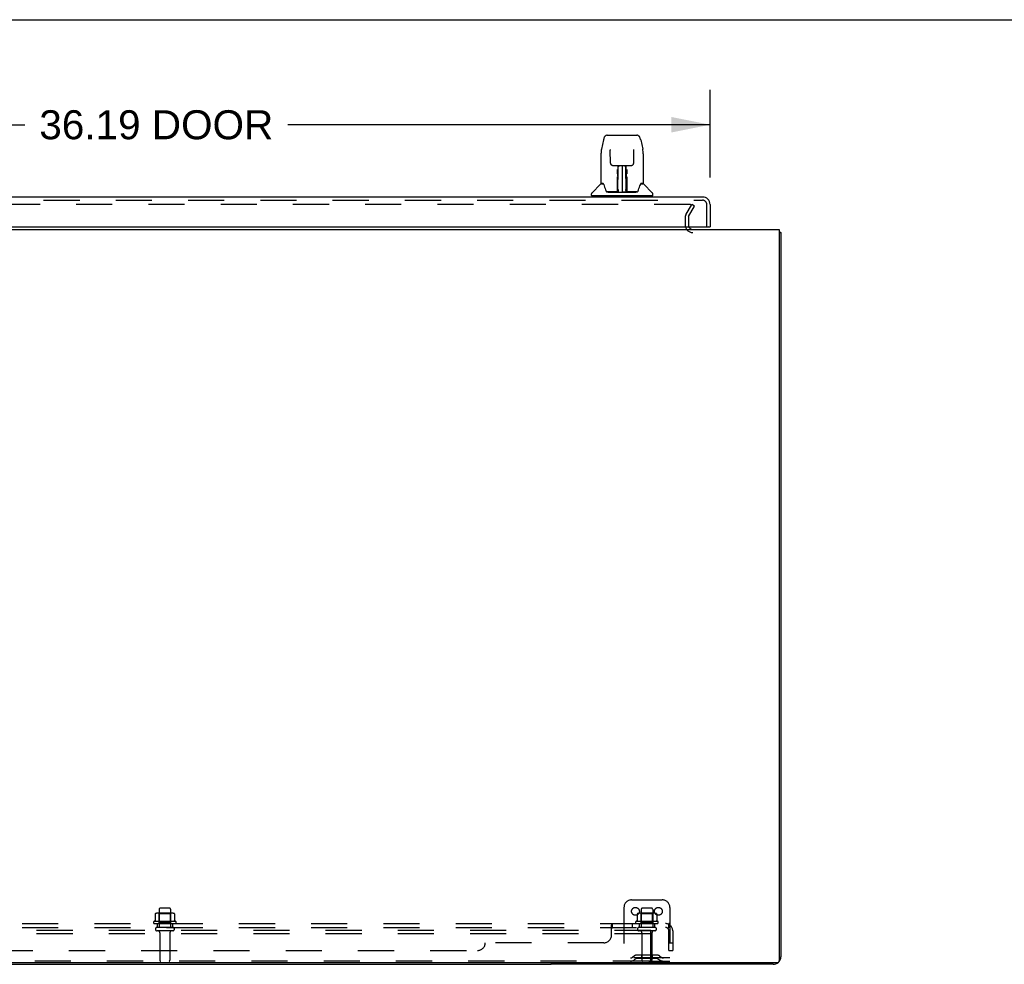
# Model space of a CAD drawing. Header units: inches. Extents: x 0 to 215, y 0 to 139.
# Tile 13 of 21: x 23 to 55, y 108 to 139. Entities that reach past the tile are written whole.
import ezdxf

# ---------------------------------------------------------------- set-up
doc = ezdxf.new("R2010")
doc.units = ezdxf.units.IN
doc.header["$LTSCALE"] = 11.804375
doc.header["$MEASUREMENT"] = 0
doc.linetypes.add('HIDDEN', pattern=[0.2, 0.1, -0.1])
doc.layers.get('0').update_dxf_attribs({"linetype": 'CONTINUOUS'})
for name, color, linetype in [('DEFAULT_2', 8, 'HIDDEN'), ('DIMENSIONS', 7, 'CONTINUOUS'), ('DOOR_ASSEMBLY', 7, 'CONTINUOUS'), ('SUBPANEL', 7, 'CONTINUOUS')]:
    doc.layers.add(name, color=color, linetype=linetype)
doc.styles.get("Standard").update_dxf_attribs({"font": 'arial.ttf'})
doc.dimstyles.new('DIMSTYLE_1', dxfattribs={"dimtxt": 0.946875, "dimasz": 1.2625, "dimexe": 0.09, "dimexo": 0.07, "dimgap": 0.0375, "dimtad": 0, "dimtih": 1, "dimtoh": 1, "dimzin": 4, "dimdsep": 46, "dimtxsty": 'Standard', "dimblk": '_FILLED', "dimblk1": '_FILLED', "dimblk2": '_FILLED', "dimcen": 0.09, "dimadec": 3, "dimazin": 1, "dimtfac": 1, "dimtdec": 3, "dimtofl": 0, "dimtmove": 0, "dimatfit": 3, "dimldrblk": '_FILLED', "dimfxl": 0, "dimtolj": 1, "dimtzin": 4, "dimarcsym": 0})

# ---------------------------------------------------------------- blocks, each defined once
blk = doc.blocks.new('_FILLED')
at = {"color": 0, "linetype": 'ByBlock'}
blk.add_solid([(0, 0), (-1, 0.2), (-1, -0.2)], dxfattribs=at)
blk = doc.blocks.new('*D8')
at = {"layer": 'DIMENSIONS', "color": 2, "linetype": 'Continuous'}
for p, q in [((9.639, 133.723), (9.639, 136.581)), ((45.827, 133.723), (45.827, 136.581)), ((9.639, 135.445), (23.44, 135.445)), ((45.827, 135.445), (32.026, 135.445))]:
    blk.add_line(p, q, dxfattribs=at)
at = {"layer": 'DIMENSIONS', "color": 2, "linetype": 'Continuous', "xscale": 1.2625, "yscale": 1.2625, "zscale": 1.2625, "rotation": 180}
blk.add_blockref('_FILLED', (9.639, 135.445), dxfattribs=at)
at = {"layer": 'DIMENSIONS', "color": 2, "linetype": 'Continuous', "xscale": 1.2625, "yscale": 1.2625, "zscale": 1.2625}
blk.add_blockref('_FILLED', (45.827, 135.445), dxfattribs=at)
at = {"layer": 'DIMENSIONS', "color": 2, "linetype": 'Continuous', "insert": (27.733, 135.918), "char_height": 0.9469, "width": 7.63836, "attachment_point": 2, "line_spacing_factor": 0.9}
blk.add_mtext('36.19 DOOR', dxfattribs=at)

msp = doc.modelspace()

# ---------------------------------------------------------------- linework, layer by layer
at = {"color": 7, "linetype": 'Continuous'}
for p, q in [((0, 138.875), (214.625, 138.875)), ((48.087, 131.924), (48.139, 131.924)), ((15.389, 108.028), (40.639, 108.028)), ((40.639, 108.08), (40.639, 108.028))]:
    msp.add_line(p, q, dxfattribs=at)
at = {"color": 3, "linetype": 'Continuous'}
for p, q in [((7.941, 132.028), (48.087, 132.028)), ((48.087, 132.028), (48.087, 108.14)), ((48.139, 131.924), (48.139, 108.274)), ((48.027, 108.08), (8.001, 108.08)), ((47.893, 108.028), (40.639, 108.028))]:
    msp.add_line(p, q, dxfattribs=at)
for points in [[(48.087, 131.944), (48.087, 131.944), (48.092, 131.942), (48.096, 131.941), (48.1, 131.94), (48.104, 131.94), (48.112, 131.938)], [(48.112, 131.938), (48.115, 131.937), (48.119, 131.937), (48.122, 131.936), (48.124, 131.935), (48.127, 131.934), (48.13, 131.933), (48.132, 131.932), (48.134, 131.931), (48.136, 131.93), (48.137, 131.929), (48.138, 131.928), (48.139, 131.927), (48.139, 131.925), (48.139, 131.924)]]:
    msp.add_lwpolyline(points, dxfattribs=at)
for centre, radius, start, end in [((45.261, 132.17), 0.142, 206.4666, 270), ((48.027, 108.14), 0.06, 270, 360), ((47.893, 108.274), 0.246, 320.5726, 360), ((47.893, 108.274), 0.246, 270, 309.4274)]:
    msp.add_arc(centre, radius, start, end, dxfattribs=at)
at = {"layer": 'DEFAULT_2', "color": 8, "linetype": 'HIDDEN'}
for p, q in [((45.183, 132.84), (10.846, 132.84)), ((45.033, 132.501), (45.229, 132.84)), ((45.123, 132.449), (45.319, 132.788)), ((45.319, 132.788), (45.229, 132.84)), ((45.014, 132.432), (45.014, 132.17)), ((45.118, 132.432), (45.118, 132.17)), ((43.264, 110.132), (44.264, 110.132)), ((27.827, 109.827), (27.827, 109.232)), ((28.172, 109.857), (27.857, 109.857)), ((28.202, 109.827), (28.202, 109.232)), ((43.014, 109.882), (43.014, 108.132)), ((43.577, 109.827), (43.577, 109.232)), ((43.922, 109.857), (43.607, 109.857)), ((43.952, 109.827), (43.952, 109.232)), ((44.514, 109.882), (44.514, 108.132)), ((28.37, 109.427), (27.658, 109.427)), ((27.695, 109.671), (27.695, 109.453)), ((28.27, 109.693), (27.759, 109.693)), ((27.831, 109.673), (27.811, 109.693)), ((28.198, 109.673), (27.831, 109.673)), ((27.831, 109.377), (27.831, 109.673)), ((28.198, 109.673), (28.218, 109.693)), ((28.198, 109.377), (28.198, 109.673)), ((28.333, 109.671), (28.333, 109.453)), ((44.12, 109.427), (43.408, 109.427)), ((43.445, 109.671), (43.445, 109.453)), ((44.02, 109.693), (43.509, 109.693)), ((43.581, 109.673), (43.561, 109.693)), ((43.948, 109.673), (43.581, 109.673)), ((43.581, 109.377), (43.581, 109.673)), ((43.948, 109.673), (43.968, 109.693)), ((43.948, 109.377), (43.948, 109.673)), ((44.083, 109.671), (44.083, 109.453)), ((43.889, 109.132), (12.139, 109.132)), ((27.68, 109.357), (28.348, 109.357)), ((28.272, 109.232), (27.757, 109.232)), ((28.272, 109.122), (27.757, 109.122)), ((27.831, 109.377), (27.811, 109.357)), ((28.198, 109.377), (27.831, 109.377)), ((27.849, 109.059), (27.849, 108.162)), ((28.179, 109.059), (28.179, 108.162)), ((28.198, 109.377), (28.218, 109.357)), ((43.43, 109.357), (44.098, 109.357)), ((44.022, 109.232), (43.507, 109.232)), ((44.022, 109.122), (43.507, 109.122)), ((43.581, 109.377), (43.561, 109.357)), ((43.948, 109.377), (43.581, 109.377)), ((43.599, 109.059), (43.599, 108.162)), ((43.889, 109.028), (43.889, 109.132)), ((43.929, 109.059), (43.929, 108.162)), ((43.948, 109.377), (43.968, 109.357)), ((43.889, 109.028), (12.139, 109.028)), ((43.889, 108.194), (43.889, 109.028)), ((43.827, 108.132), (12.202, 108.132)), ((44.514, 108.236), (43.014, 108.236)), ((43.357, 108.304), (43.289, 108.255)), ((43.418, 108.22), (43.35, 108.171)), ((44.105, 108.326), (43.424, 108.326)), ((44.105, 108.222), (43.424, 108.222)), ((43.589, 108.326), (43.589, 108.222)), ((43.827, 108.132), (44.514, 108.132)), ((43.939, 108.326), (43.939, 108.222)), ((44.111, 108.22), (44.179, 108.171)), ((44.171, 108.304), (44.239, 108.255))]:
    msp.add_line(p, q, dxfattribs=at)
for points in [[(45.189, 132.84), (45.187, 132.84), (45.185, 132.84), (45.183, 132.84)], [(45.189, 132.84), (45.191, 132.839), (45.192, 132.838), (45.194, 132.837), (45.196, 132.836), (45.197, 132.835), (45.199, 132.834), (45.2, 132.832), (45.201, 132.831), (45.201, 132.829), (45.202, 132.827), (45.202, 132.826), (45.203, 132.824), (45.203, 132.823)], [(45.203, 132.823), (45.203, 132.822), (45.202, 132.82), (45.202, 132.819), (45.201, 132.817), (45.201, 132.815)], [(27.695, 109.453), (27.695, 109.452), (27.695, 109.451), (27.695, 109.45), (27.694, 109.449), (27.694, 109.448), (27.694, 109.448), (27.693, 109.447), (27.693, 109.447), (27.693, 109.446), (27.692, 109.446), (27.692, 109.446), (27.692, 109.446), (27.691, 109.445), (27.691, 109.445), (27.691, 109.445), (27.691, 109.445), (27.69, 109.445), (27.69, 109.444)], [(27.701, 109.681), (27.7, 109.68), (27.699, 109.679), (27.697, 109.678), (27.697, 109.676), (27.696, 109.675), (27.695, 109.673), (27.695, 109.671)], [(28.327, 109.681), (28.329, 109.68), (28.33, 109.679), (28.331, 109.678), (28.332, 109.676), (28.333, 109.675), (28.333, 109.673), (28.333, 109.671)], [(28.338, 109.444), (28.338, 109.445), (28.338, 109.445), (28.338, 109.445), (28.337, 109.445), (28.337, 109.445), (28.337, 109.446), (28.336, 109.446), (28.336, 109.446), (28.336, 109.446), (28.335, 109.447), (28.335, 109.447), (28.335, 109.448), (28.334, 109.448), (28.334, 109.449), (28.334, 109.45), (28.333, 109.451), (28.333, 109.452), (28.333, 109.453)], [(43.445, 109.453), (43.445, 109.452), (43.445, 109.451), (43.445, 109.45), (43.444, 109.449), (43.444, 109.448), (43.444, 109.448), (43.443, 109.447), (43.443, 109.447), (43.443, 109.446), (43.442, 109.446), (43.442, 109.446), (43.442, 109.446), (43.441, 109.445), (43.441, 109.445), (43.441, 109.445), (43.441, 109.445), (43.44, 109.445), (43.44, 109.444)], [(43.451, 109.681), (43.45, 109.68), (43.449, 109.679), (43.447, 109.678), (43.447, 109.676), (43.446, 109.675), (43.445, 109.673), (43.445, 109.671)], [(44.077, 109.681), (44.079, 109.68), (44.08, 109.679), (44.081, 109.678), (44.082, 109.676), (44.083, 109.675), (44.083, 109.673), (44.083, 109.671)], [(44.088, 109.444), (44.088, 109.445), (44.088, 109.445), (44.088, 109.445), (44.087, 109.445), (44.087, 109.445), (44.087, 109.446), (44.086, 109.446), (44.086, 109.446), (44.086, 109.446), (44.085, 109.447), (44.085, 109.447), (44.085, 109.448), (44.084, 109.448), (44.084, 109.449), (44.084, 109.45), (44.083, 109.451), (44.083, 109.452), (44.083, 109.453)]]:
    msp.add_lwpolyline(points, dxfattribs=at)
for centre in [(43.389, 109.757), (44.139, 109.757)]:
    msp.add_circle(centre, 0.128, dxfattribs=at)
for centre, radius, start, end in [((45.151, 132.432), 0.137, 150, 180), ((45.151, 132.432), 0.033, 150, 180), ((45.261, 132.17), 0.246, 180, 270), ((45.261, 132.17), 0.142, 180, 206.4666), ((43.264, 109.882), 0.25, 90, 180), ((44.264, 109.882), 0.25, 0, 90), ((27.857, 109.827), 0.03, 90, 180), ((28.172, 109.827), 0.03, 0, 90), ((43.607, 109.827), 0.03, 90, 180), ((43.922, 109.827), 0.03, 0, 90), ((27.68, 109.395), 0.0384, 124.4497, 270), ((28.014, 108.827), 0.698, 117.6814, 120.6631), ((27.759, 109.552), 0.141, 90, 113.95), ((28.27, 109.552), 0.141, 66.05, 90), ((28.014, 108.827), 0.698, 59.3369, 62.3186), ((28.348, 109.395), 0.0384, 270, 55.5503), ((43.43, 109.395), 0.0384, 124.4497, 270), ((43.764, 108.827), 0.698, 117.6814, 120.6631), ((43.509, 109.552), 0.141, 90, 113.95), ((44.02, 109.552), 0.141, 66.05, 90), ((43.764, 108.827), 0.698, 59.3369, 62.3186), ((44.098, 109.395), 0.0384, 270, 55.5503), ((27.757, 109.177), 0.055, 90, 270), ((27.787, 109.059), 0.0625, 0, 90), ((28.242, 109.059), 0.0625, 90, 180), ((28.272, 109.177), 0.055, 270, 90), ((43.507, 109.177), 0.055, 90, 270), ((43.537, 109.059), 0.0625, 0, 90), ((43.992, 109.059), 0.0625, 90, 180), ((44.022, 109.177), 0.055, 270, 90), ((27.879, 108.162), 0.03, 180, 270), ((28.149, 108.162), 0.03, 270, 360), ((43.228, 108.34), 0.104, 270, 305.7539), ((43.228, 108.34), 0.208, 270, 305.7539), ((43.424, 108.212), 0.114, 90, 125.7539), ((43.424, 108.212), 0.01, 90, 125.7539), ((43.629, 108.162), 0.03, 180, 270), ((43.827, 108.194), 0.0625, 270, 360), ((43.899, 108.162), 0.03, 270, 360), ((44.105, 108.212), 0.114, 54.2461, 90), ((44.105, 108.212), 0.01, 54.2461, 90), ((44.3, 108.34), 0.208, 234.2461, 270), ((44.3, 108.34), 0.104, 234.2461, 270)]:
    msp.add_arc(centre, radius, start, end, dxfattribs=at)
at = {"layer": 'DOOR_ASSEMBLY', "color": 7, "linetype": 'Continuous'}
for p, q in [((42.343, 134.947), (42.278, 134.642)), ((42.467, 135.102), (43.436, 135.102)), ((43.561, 134.947), (43.626, 134.642)), ((42.263, 134.498), (42.263, 133.535)), ((42.263, 134.498), (42.263, 134.498)), ((42.564, 134.635), (42.564, 134.631)), ((42.564, 134.631), (42.564, 134.626)), ((42.564, 134.626), (42.564, 134.616)), ((42.572, 134.195), (42.564, 134.616)), ((43.339, 134.627), (43.339, 134.632)), ((43.339, 134.618), (43.339, 134.627)), ((43.641, 134.498), (43.641, 133.535)), ((42.652, 134.117), (42.712, 134.117)), ((42.753, 134.118), (43.151, 134.118)), ((42.801, 133.877), (42.802, 133.914)), ((42.801, 133.839), (42.801, 133.877)), ((42.802, 133.948), (42.802, 133.978)), ((42.802, 133.914), (42.802, 133.948)), ((42.808, 133.764), (42.809, 133.839)), ((42.812, 134.118), (42.809, 133.764)), ((42.81, 133.917), (42.809, 133.879)), ((42.809, 133.879), (42.809, 133.839)), ((42.81, 133.984), (42.81, 133.953)), ((42.81, 133.953), (42.81, 133.917)), ((42.825, 133.881), (42.81, 133.881)), ((42.81, 133.875), (42.825, 133.875)), ((42.814, 133.258), (42.829, 134.118)), ((42.838, 134.113), (42.837, 134.065)), ((42.838, 134.118), (42.838, 134.113)), ((42.952, 134.118), (42.952, 133.247)), ((43.066, 134.065), (43.066, 134.118)), ((43.089, 133.258), (43.074, 134.118)), ((43.093, 133.881), (43.078, 133.881)), ((43.079, 133.875), (43.094, 133.875)), ((43.094, 133.764), (43.091, 134.118)), ((43.094, 133.898), (43.094, 133.935)), ((43.094, 133.859), (43.094, 133.898)), ((43.095, 133.764), (43.094, 133.859)), ((43.102, 133.978), (43.102, 133.948)), ((43.102, 133.948), (43.102, 133.914)), ((43.102, 133.914), (43.102, 133.877)), ((43.102, 133.877), (43.102, 133.839)), ((43.191, 134.117), (43.252, 134.117)), ((42.254, 133.51), (41.959, 133.215)), ((42.331, 133.527), (42.271, 133.527)), ((42.275, 133.519), (42.337, 133.519)), ((42.335, 133.523), (42.335, 133.523)), ((42.798, 133.271), (42.8, 133.592)), ((42.807, 133.566), (42.8, 133.566)), ((42.805, 133.271), (42.807, 133.566)), ((42.809, 133.764), (42.809, 133.743)), ((42.809, 133.743), (42.809, 133.735)), ((42.809, 133.735), (42.811, 133.735)), ((42.811, 133.735), (42.81, 133.659)), ((42.81, 133.659), (42.81, 133.659)), ((42.81, 133.647), (42.81, 133.659)), ((42.812, 133.651), (42.81, 133.651)), ((42.81, 133.649), (42.818, 133.649)), ((42.81, 133.643), (42.81, 133.647)), ((42.81, 133.641), (42.81, 133.643)), ((42.81, 133.64), (42.81, 133.641)), ((42.81, 133.641), (42.81, 133.641)), ((42.81, 133.64), (42.81, 133.64)), ((42.81, 133.403), (42.81, 133.639)), ((43.085, 133.649), (43.094, 133.649)), ((43.094, 133.651), (43.091, 133.651)), ((43.093, 133.735), (43.094, 133.659)), ((43.093, 133.403), (43.093, 133.639)), ((43.095, 133.743), (43.094, 133.764)), ((43.094, 133.659), (43.094, 133.657)), ((43.094, 133.657), (43.094, 133.645)), ((43.094, 133.645), (43.094, 133.642)), ((43.094, 133.642), (43.094, 133.641)), ((43.095, 133.744), (43.095, 133.754)), ((43.095, 133.716), (43.095, 133.744)), ((43.095, 133.735), (43.095, 133.743)), ((43.565, 133.515), (43.569, 133.523)), ((43.567, 133.519), (43.628, 133.519)), ((43.569, 133.523), (43.569, 133.523)), ((43.572, 133.527), (43.573, 133.527)), ((43.633, 133.527), (43.572, 133.527)), ((43.649, 133.51), (43.944, 133.215)), ((41.948, 133.133), (41.948, 133.188)), ((42.799, 133.251), (42.466, 133.251)), ((42.487, 133.243), (43.416, 133.243)), ((42.8, 133.251), (42.799, 133.251)), ((42.801, 133.247), (42.8, 133.248)), ((42.804, 133.253), (42.804, 133.251)), ((42.807, 133.266), (42.808, 133.273)), ((42.807, 133.264), (42.807, 133.266)), ((42.807, 133.263), (42.807, 133.264)), ((42.807, 133.262), (42.807, 133.263)), ((42.807, 133.261), (42.807, 133.262)), ((42.808, 133.312), (42.81, 133.403)), ((42.808, 133.283), (42.808, 133.312)), ((42.808, 133.283), (42.808, 133.259)), ((42.808, 133.273), (42.808, 133.283)), ((42.813, 133.248), (42.817, 133.245)), ((42.824, 133.326), (42.815, 133.326)), ((42.818, 133.251), (42.816, 133.251)), ((42.824, 133.326), (42.823, 133.249)), ((42.823, 133.249), (42.952, 133.247)), ((43.081, 133.249), (42.952, 133.247)), ((43.088, 133.326), (43.079, 133.326)), ((43.081, 133.249), (43.079, 133.326)), ((43.087, 133.251), (43.086, 133.251)), ((43.093, 133.403), (43.095, 133.312)), ((43.095, 133.312), (43.096, 133.285)), ((43.095, 133.259), (43.096, 133.283)), ((43.095, 133.259), (43.096, 133.257)), ((43.096, 133.285), (43.096, 133.272)), ((43.096, 133.272), (43.096, 133.269)), ((43.096, 133.269), (43.096, 133.266)), ((43.096, 133.266), (43.096, 133.265)), ((43.096, 133.265), (43.096, 133.263)), ((43.096, 133.263), (43.096, 133.262)), ((43.096, 133.262), (43.096, 133.261)), ((43.096, 133.261), (43.096, 133.26)), ((43.099, 133.253), (43.1, 133.252)), ((43.1, 133.251), (43.1, 133.253)), ((43.101, 133.246), (43.102, 133.247)), ((43.438, 133.251), (43.105, 133.251)), ((43.956, 133.133), (43.956, 133.188)), ((43.948, 133.125), (41.956, 133.125)), ((42.007, 133.125), (42.007, 133.086)), ((43.897, 133.125), (43.897, 133.086)), ((45.765, 132.107), (45.827, 132.107))]:
    msp.add_line(p, q, dxfattribs=at)
at = {"layer": 'DOOR_ASSEMBLY', "color": 3, "linetype": 'Continuous'}
for p, q in [((9.886, 133.086), (45.58, 133.086)), ((45.827, 132.839), (45.827, 132.107)), ((9.931, 132.107), (45.765, 132.107))]:
    msp.add_line(p, q, dxfattribs=at)
at = {"layer": 'DOOR_ASSEMBLY', "color": 8, "linetype": 'HIDDEN'}
for p, q in [((9.886, 132.982), (45.58, 132.982)), ((45.723, 132.107), (45.723, 132.839))]:
    msp.add_line(p, q, dxfattribs=at)
at = {"layer": 'DOOR_ASSEMBLY', "color": 7, "linetype": 'Continuous'}
for points in [[(42.467, 135.102), (42.464, 135.101), (42.45, 135.1), (42.437, 135.097), (42.425, 135.091), (42.414, 135.085), (42.403, 135.077), (42.394, 135.068), (42.386, 135.058), (42.379, 135.048), (42.372, 135.036), (42.366, 135.024), (42.361, 135.01), (42.356, 134.995), (42.351, 134.979), (42.346, 134.96), (42.343, 134.947)], [(43.561, 134.947), (43.558, 134.96), (43.553, 134.979), (43.548, 134.996), (43.542, 135.011), (43.537, 135.024), (43.531, 135.037), (43.524, 135.048), (43.517, 135.059), (43.509, 135.068), (43.5, 135.077), (43.489, 135.085), (43.478, 135.092), (43.465, 135.097), (43.452, 135.1), (43.439, 135.101), (43.436, 135.102)], [(42.278, 134.642), (42.272, 134.611), (42.267, 134.571), (42.264, 134.531), (42.263, 134.498)], [(42.564, 134.641), (42.564, 134.641), (42.564, 134.641), (42.564, 134.64), (42.564, 134.639), (42.564, 134.638), (42.564, 134.637), (42.564, 134.635)], [(43.332, 134.195), (43.339, 134.614), (43.339, 134.618)], [(43.339, 134.632), (43.34, 134.636), (43.34, 134.637), (43.34, 134.639), (43.34, 134.64), (43.34, 134.64), (43.34, 134.64)], [(43.641, 134.498), (43.64, 134.532), (43.637, 134.572), (43.631, 134.612), (43.626, 134.642)], [(42.572, 134.195), (42.572, 134.188), (42.574, 134.177), (42.578, 134.167), (42.582, 134.157), (42.589, 134.147), (42.596, 134.139), (42.605, 134.132), (42.615, 134.126), (42.625, 134.122), (42.635, 134.119), (42.646, 134.117), (42.651, 134.117)], [(43.253, 134.117), (43.259, 134.118), (43.269, 134.119), (43.28, 134.122), (43.29, 134.127), (43.3, 134.133), (43.308, 134.14), (43.316, 134.149), (43.322, 134.158), (43.326, 134.168), (43.33, 134.179), (43.331, 134.19), (43.332, 134.195)], [(42.713, 134.117), (42.722, 134.117), (42.733, 134.118), (42.744, 134.118), (42.753, 134.118)], [(42.81, 133.984), (42.809, 133.982), (42.809, 133.981), (42.807, 133.98), (42.806, 133.979), (42.804, 133.978), (42.802, 133.978)], [(43.094, 133.935), (43.094, 133.969), (43.094, 133.984)], [(43.151, 134.118), (43.16, 134.118), (43.171, 134.118), (43.182, 134.117), (43.191, 134.117)], [(42.331, 133.527), (42.331, 133.527), (42.331, 133.527), (42.331, 133.527)], [(42.331, 133.527), (42.332, 133.526), (42.332, 133.526), (42.333, 133.525), (42.334, 133.524)], [(42.334, 133.524), (42.333, 133.525), (42.333, 133.526), (42.333, 133.526), (42.332, 133.527), (42.333, 133.527)], [(42.34, 133.519), (42.338, 133.52), (42.337, 133.521), (42.336, 133.522), (42.335, 133.523), (42.334, 133.524)], [(42.334, 133.524), (42.334, 133.524), (42.335, 133.523)], [(42.335, 133.523), (42.339, 133.516), (42.352, 133.488), (42.367, 133.452), (42.383, 133.41), (42.399, 133.362), (42.413, 133.315)], [(42.8, 133.592), (42.801, 133.618), (42.801, 133.643), (42.801, 133.667), (42.801, 133.69), (42.801, 133.711), (42.801, 133.731), (42.801, 133.748)], [(42.809, 133.743), (42.809, 133.743), (42.81, 133.739), (42.811, 133.735)], [(42.81, 133.64), (42.81, 133.64), (42.81, 133.64)], [(43.093, 133.735), (43.093, 133.739), (43.094, 133.743), (43.095, 133.743)], [(43.094, 133.641), (43.094, 133.64), (43.094, 133.64), (43.094, 133.64)], [(43.096, 133.62), (43.095, 133.646), (43.095, 133.671), (43.095, 133.694), (43.095, 133.716)], [(43.099, 133.271), (43.096, 133.593), (43.096, 133.62)], [(43.102, 133.748), (43.102, 133.731), (43.102, 133.711), (43.103, 133.69), (43.103, 133.667), (43.103, 133.643), (43.103, 133.618), (43.103, 133.592), (43.106, 133.271)], [(43.49, 133.315), (43.504, 133.361), (43.52, 133.408), (43.536, 133.45), (43.551, 133.487), (43.565, 133.515)], [(43.57, 133.524), (43.569, 133.523), (43.568, 133.522), (43.567, 133.521), (43.565, 133.52), (43.564, 133.519)], [(43.569, 133.523), (43.569, 133.524), (43.57, 133.524)], [(43.57, 133.524), (43.57, 133.525), (43.571, 133.526), (43.572, 133.526), (43.572, 133.527)], [(43.571, 133.527), (43.571, 133.527), (43.571, 133.526), (43.571, 133.526), (43.57, 133.525), (43.57, 133.524)], [(42.413, 133.315), (42.416, 133.306), (42.421, 133.293), (42.426, 133.283), (42.431, 133.274), (42.436, 133.267)], [(42.436, 133.267), (42.442, 133.261), (42.448, 133.256), (42.456, 133.253), (42.463, 133.251), (42.466, 133.251)], [(42.797, 133.251), (42.799, 133.251), (42.801, 133.252), (42.802, 133.253), (42.804, 133.255), (42.805, 133.257), (42.805, 133.259)], [(42.8, 133.248), (42.8, 133.248), (42.799, 133.248), (42.799, 133.248), (42.798, 133.247), (42.797, 133.247), (42.797, 133.246)], [(42.807, 133.259), (42.807, 133.257), (42.806, 133.255), (42.805, 133.254), (42.803, 133.252), (42.801, 133.251), (42.8, 133.251)], [(42.8, 133.251), (42.801, 133.252), (42.803, 133.252), (42.804, 133.253)], [(42.804, 133.253), (42.805, 133.254), (42.806, 133.255), (42.806, 133.256), (42.806, 133.256), (42.807, 133.257), (42.807, 133.258), (42.807, 133.258), (42.807, 133.258), (42.807, 133.258), (42.807, 133.259), (42.807, 133.259), (42.807, 133.259), (42.807, 133.259), (42.807, 133.26), (42.807, 133.26), (42.807, 133.26), (42.807, 133.261)], [(42.804, 133.252), (42.806, 133.253), (42.807, 133.255)], [(42.807, 133.255), (42.808, 133.257), (42.808, 133.259)], [(42.807, 133.255), (42.807, 133.254), (42.808, 133.253), (42.809, 133.252), (42.811, 133.25), (42.812, 133.249), (42.813, 133.248)], [(42.813, 133.252), (42.812, 133.252), (42.811, 133.253), (42.81, 133.253), (42.81, 133.254), (42.809, 133.255), (42.808, 133.255), (42.808, 133.256), (42.808, 133.257)], [(42.816, 133.251), (42.816, 133.251), (42.815, 133.251), (42.814, 133.251), (42.813, 133.252)], [(42.817, 133.245), (42.819, 133.243), (42.819, 133.243)], [(43.085, 133.243), (43.085, 133.243), (43.086, 133.245), (43.09, 133.248)], [(43.09, 133.251), (43.088, 133.251), (43.087, 133.251)], [(43.096, 133.257), (43.096, 133.256), (43.095, 133.255), (43.094, 133.254), (43.093, 133.253), (43.092, 133.252), (43.091, 133.252), (43.09, 133.251)], [(43.09, 133.248), (43.091, 133.249), (43.092, 133.25), (43.094, 133.251), (43.095, 133.252), (43.096, 133.253), (43.096, 133.254), (43.097, 133.255), (43.097, 133.255)], [(43.096, 133.26), (43.096, 133.26), (43.096, 133.26), (43.097, 133.259), (43.097, 133.259), (43.097, 133.259), (43.097, 133.259), (43.097, 133.258), (43.097, 133.258), (43.097, 133.258), (43.097, 133.257), (43.097, 133.257), (43.097, 133.256), (43.098, 133.255), (43.098, 133.254), (43.099, 133.253)], [(43.096, 133.257), (43.097, 133.255), (43.098, 133.253), (43.099, 133.252), (43.1, 133.252)], [(43.099, 133.259), (43.099, 133.257), (43.1, 133.255), (43.101, 133.254), (43.102, 133.252), (43.104, 133.251), (43.106, 133.251)], [(43.1, 133.252), (43.102, 133.252), (43.103, 133.251)], [(43.101, 133.246), (43.101, 133.245), (43.101, 133.245), (43.102, 133.245), (43.102, 133.244), (43.102, 133.244), (43.103, 133.244), (43.103, 133.245), (43.104, 133.245), (43.105, 133.245), (43.105, 133.245), (43.106, 133.246), (43.107, 133.246)], [(43.103, 133.251), (43.104, 133.251), (43.105, 133.251)], [(43.438, 133.251), (43.44, 133.251), (43.447, 133.253), (43.455, 133.256), (43.461, 133.261), (43.467, 133.267)], [(43.467, 133.267), (43.473, 133.274), (43.478, 133.283), (43.483, 133.293), (43.487, 133.306), (43.49, 133.315)]]:
    msp.add_lwpolyline(points, dxfattribs=at)
for centre, radius, start, end in [((42.275, 133.489), 0.0295, 90, 135), ((42.271, 133.535), 0.00787, 180, 270), ((42.812, 133.642), 0.00886, 359, 89), ((43.092, 133.642), 0.00886, 91, 181), ((43.628, 133.489), 0.0295, 45, 90), ((43.633, 133.535), 0.00787, 270, 360), ((41.987, 133.188), 0.0394, 135, 180), ((42.812, 133.251), 0.00787, 182, 258.8695), ((42.823, 133.258), 0.00886, 179, 269), ((42.823, 133.258), 0.00886, 179.0026, 257.5816), ((43.08, 133.258), 0.00886, 271, 1), ((43.092, 133.251), 0.00787, 281.1329, 358), ((43.916, 133.188), 0.0394, 0, 45), ((41.956, 133.133), 0.00787, 180, 270), ((43.948, 133.133), 0.00787, 270, 360)]:
    msp.add_arc(centre, radius, start, end, dxfattribs=at)
at = {"layer": 'DOOR_ASSEMBLY', "color": 3, "linetype": 'Continuous'}
for centre, radius, start, end in [((45.58, 132.839), 0.246, 0, 90), ((45.765, 132.127), 0.02, 270, 360)]:
    msp.add_arc(centre, radius, start, end, dxfattribs=at)
at = {"layer": 'DOOR_ASSEMBLY', "color": 8, "linetype": 'HIDDEN'}
msp.add_arc((45.58, 132.839), 0.142, 0, 90, dxfattribs=at)
at = {"layer": 'SUBPANEL', "color": 8, "linetype": 'HIDDEN'}
for p, q in [((11.546, 109.357), (44.483, 109.357)), ((11.546, 109.232), (44.483, 109.232)), ((27.764, 109.357), (27.764, 109.232)), ((28.264, 109.357), (28.264, 109.232)), ((42.608, 108.982), (42.608, 109.303)), ((42.643, 109.232), (42.643, 109.357)), ((43.005, 109.357), (43.005, 109.232)), ((43.286, 109.357), (43.286, 109.232)), ((43.514, 109.357), (43.514, 109.232)), ((44.014, 109.357), (44.014, 109.232)), ((44.522, 109.303), (44.442, 109.206)), ((44.46, 109.228), (44.46, 109.228)), ((44.463, 109.231), (44.463, 109.232)), ((44.483, 109.232), (44.483, 109.357)), ((44.483, 108.482), (44.483, 109.12)), ((44.608, 109.12), (44.608, 108.482)), ((17.796, 108.482), (38.233, 108.482)), ((42.358, 108.732), (38.483, 108.732)), ((44.483, 108.732), (44.608, 108.732)), ((44.483, 108.482), (44.608, 108.482))]:
    msp.add_line(p, q, dxfattribs=at)
for points in [[(42.608, 109.303), (42.61, 109.305), (42.611, 109.307), (42.613, 109.31), (42.614, 109.313), (42.616, 109.316), (42.617, 109.32), (42.619, 109.323)], [(42.608, 109.206), (42.61, 109.206), (42.612, 109.206), (42.613, 109.206), (42.615, 109.206), (42.616, 109.207), (42.618, 109.207), (42.619, 109.208), (42.621, 109.209)], [(42.608, 109.206), (42.61, 109.206), (42.612, 109.206), (42.613, 109.206)], [(42.615, 109.206), (42.616, 109.207), (42.618, 109.207), (42.619, 109.208), (42.621, 109.209), (42.622, 109.211), (42.624, 109.212)], [(42.619, 109.323), (42.622, 109.331), (42.624, 109.334), (42.625, 109.338)], [(42.624, 109.212), (42.625, 109.214), (42.626, 109.215), (42.628, 109.217), (42.63, 109.221)], [(42.625, 109.338), (42.627, 109.341), (42.628, 109.344), (42.63, 109.346), (42.631, 109.349), (42.633, 109.352)], [(42.63, 109.221), (42.632, 109.223), (42.633, 109.225), (42.635, 109.227)], [(42.633, 109.352), (42.635, 109.353), (42.637, 109.355), (42.639, 109.356)], [(42.635, 109.353), (42.637, 109.355), (42.639, 109.356), (42.64, 109.356), (42.642, 109.357), (42.643, 109.357)], [(42.635, 109.227), (42.636, 109.228), (42.638, 109.23), (42.639, 109.231), (42.64, 109.231), (42.642, 109.232), (42.643, 109.232)], [(42.636, 109.228), (42.638, 109.23), (42.639, 109.231), (42.64, 109.231), (42.642, 109.232), (42.643, 109.232)], [(42.64, 109.356), (42.642, 109.357), (42.643, 109.357)], [(44.442, 109.206), (44.443, 109.206), (44.444, 109.206), (44.444, 109.206), (44.445, 109.206), (44.446, 109.207), (44.448, 109.207), (44.449, 109.208), (44.45, 109.209), (44.452, 109.211), (44.454, 109.212), (44.456, 109.214), (44.459, 109.217)], [(44.459, 109.217), (44.462, 109.219), (44.464, 109.221), (44.466, 109.223), (44.468, 109.225), (44.471, 109.227), (44.473, 109.228), (44.475, 109.23), (44.477, 109.231), (44.479, 109.231), (44.481, 109.232), (44.483, 109.232)], [(44.483, 109.291), (44.483, 109.292), (44.483, 109.291), (44.483, 109.291), (44.483, 109.291), (44.483, 109.291), (44.483, 109.29), (44.483, 109.29), (44.483, 109.289), (44.483, 109.288), (44.483, 109.288), (44.482, 109.287), (44.482, 109.286), (44.482, 109.286), (44.482, 109.285), (44.482, 109.284), (44.482, 109.284), (44.482, 109.283), (44.481, 109.282), (44.481, 109.281), (44.481, 109.281), (44.481, 109.28), (44.481, 109.279), (44.481, 109.278), (44.48, 109.278), (44.48, 109.277), (44.48, 109.276), (44.48, 109.275), (44.48, 109.274), (44.479, 109.273), (44.479, 109.273), (44.479, 109.272), (44.479, 109.271), (44.478, 109.27), (44.478, 109.269), (44.478, 109.268), (44.478, 109.267), (44.477, 109.267), (44.477, 109.266), (44.477, 109.265), (44.476, 109.264), (44.476, 109.263), (44.476, 109.262), (44.475, 109.261), (44.475, 109.26), (44.475, 109.259), (44.474, 109.258), (44.474, 109.257), (44.474, 109.256), (44.473, 109.255), (44.473, 109.254), (44.472, 109.253), (44.472, 109.252), (44.472, 109.251), (44.471, 109.25), (44.471, 109.249), (44.47, 109.248), (44.47, 109.247), (44.469, 109.246), (44.469, 109.245), (44.469, 109.244), (44.468, 109.243), (44.468, 109.242), (44.467, 109.242), (44.467, 109.241), (44.467, 109.24), (44.466, 109.239), (44.466, 109.238), (44.466, 109.238), (44.465, 109.237), (44.465, 109.236), (44.464, 109.235), (44.464, 109.235), (44.464, 109.234), (44.463, 109.233), (44.463, 109.233), (44.462, 109.232), (44.462, 109.231), (44.462, 109.231), (44.461, 109.23), (44.461, 109.229), (44.461, 109.229), (44.46, 109.229), (44.46, 109.228), (44.46, 109.228), (44.46, 109.228)], [(44.46, 109.228), (44.46, 109.228), (44.46, 109.228), (44.46, 109.228), (44.461, 109.229), (44.461, 109.229), (44.461, 109.229), (44.462, 109.23), (44.462, 109.23), (44.462, 109.231), (44.463, 109.231)], [(44.503, 109.334), (44.502, 109.338), (44.5, 109.341), (44.499, 109.344), (44.497, 109.346), (44.495, 109.349), (44.493, 109.352), (44.492, 109.353), (44.49, 109.355), (44.488, 109.356), (44.486, 109.356), (44.485, 109.357), (44.483, 109.357)], [(44.483, 109.289), (44.483, 109.289), (44.483, 109.29), (44.483, 109.29), (44.483, 109.291), (44.483, 109.291), (44.483, 109.291), (44.483, 109.291)], [(44.522, 109.303), (44.519, 109.305), (44.517, 109.307), (44.515, 109.31), (44.513, 109.313), (44.511, 109.316), (44.51, 109.32), (44.508, 109.323), (44.506, 109.327), (44.503, 109.334)]]:
    msp.add_lwpolyline(points, dxfattribs=at)
for centre, radius, start, end in [((44.371, 109.12), 0.237, 0, 90), ((44.371, 109.12), 0.112, 0, 90), ((42.358, 108.982), 0.25, 270, 360), ((38.233, 108.732), 0.25, 270, 360)]:
    msp.add_arc(centre, radius, start, end, dxfattribs=at)

# ---------------------------------------------------------------- dimensions: what is measured, and where the dimension line sits
at = {"layer": 'DIMENSIONS', "color": 2, "linetype": 'Continuous'}
dim = msp.add_linear_dim(base=(9.639, 135.445), p1=(45.827, 133.653), p2=(9.639, 133.653), angle=180, text='<> DOOR', dimstyle='DIMSTYLE_1', dxfattribs=at)
dim.commit()
dim.dimension.update_dxf_attribs({"geometry": '*D8', "text_midpoint": (27.733, 135.445), "dimtype": 160})

doc.saveas('drawing.dxf')
